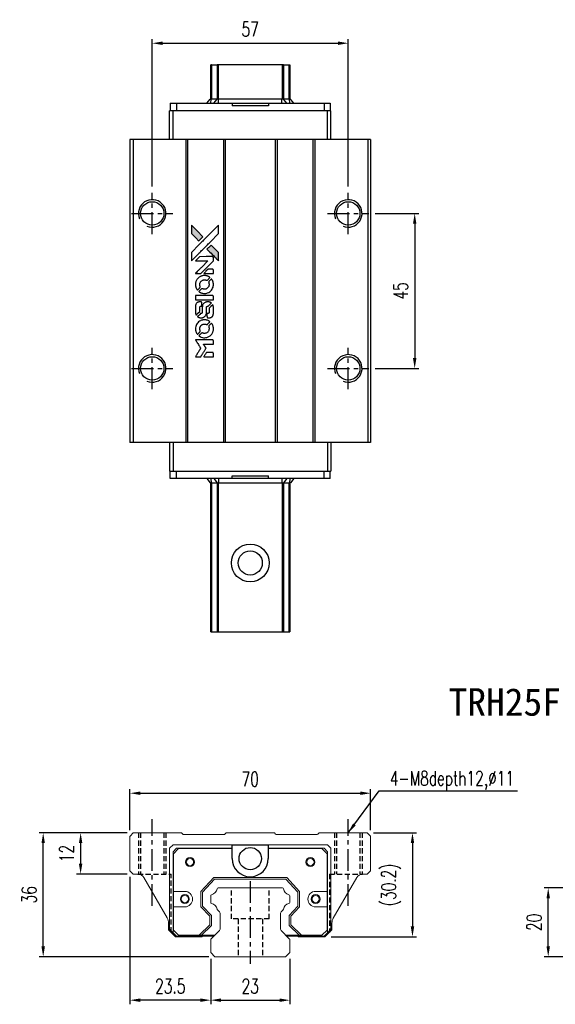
# Model space of a CAD drawing. Header units: millimetres. Extents: x 13 to 372, y 371 to 663.
# Tile 1 of 2: x 13 to 168, y 377 to 663. Entities that reach past the tile are written whole.
import ezdxf
from ezdxf.enums import TextEntityAlignment as Align

# ---------------------------------------------------------------- set-up
doc = ezdxf.new("R2010")
doc.units = ezdxf.units.MM
doc.header["$PDSIZE"] = -1
doc.linetypes.add('CENTER', pattern=[10.16, 6.35, -1.27, 1.27, -1.27])
doc.linetypes.add('DASHED', pattern=[0.75, 0.5, -0.25])
for name, color, linetype in [('CHA', 2, 'Continuous'), ('CL', 1, 'CENTER'), ('DIM', 4, 'Continuous'), ('HID', 2, 'DASHED'), ('OUT', 3, 'Continuous')]:
    doc.layers.add(name, color=color, linetype=linetype)
doc.styles.add('DIM-7', font='SIMPLEX.shx', dxfattribs={"width": 0.7, "bigfont": 'chineset.shx'})
doc.styles.add('T', font='kaiu.ttf')
doc.dimstyles.new('CNS', dxfattribs={"dimtxt": 3.5, "dimasz": 2.5, "dimexe": 1, "dimexo": 1.5, "dimgap": 0.09, "dimtad": 0, "dimdsep": 46, "dimtxsty": 'DIM-7', "dimcen": 0.09, "dimclrd": 1, "dimclre": 1, "dimclrt": 4, "dimadec": 0, "dimazin": 0, "dimtfac": 1, "dimtix": 1, "dimtmove": 2, "dimatfit": 3, "dimfxl": 1, "dimtvp": 0.971429, "dimtolj": 1, "dimarcsym": 0})

# ---------------------------------------------------------------- blocks, each defined once
blk = doc.blocks.new('*D17')
at = {"layer": 'DEFPOINTS', "color": 0}
for p in [(166.21, 411.28), (180.5, 411.28), (180.5, 391.28)]:
    blk.add_point(p, dxfattribs=at)
at = {"layer": 'DIM', "color": 7, "lineweight": -2}
for p, q in [((178.7, 411.28), (165.01, 411.28)), ((166.21, 394.28), (166.21, 408.28)), ((178.7, 391.28), (165.01, 391.28))]:
    blk.add_line(p, q, dxfattribs=at)
at = {"layer": 'DIM', "color": 7}
for points in [[(165.71, 408.28), (166.71, 408.28), (166.21, 411.28)], [(165.71, 394.28), (166.71, 394.28), (166.21, 391.28)]]:
    blk.add_solid(points, dxfattribs=at)
at = {"layer": 'DIM', "color": 7, "insert": (162.13, 401.28), "char_height": 4.2, "attachment_point": 5, "rotation": 90, "style": 'DIM-7'}
blk.add_mtext('\\A1;20', dxfattribs=at)
blk = doc.blocks.new('*D19')
at = {"layer": 'DEFPOINTS', "color": 0}
for p in [(108.09, 656.57), (51.09, 613.15), (108.09, 613.15)]:
    blk.add_point(p, dxfattribs=at)
at = {"layer": 'DIM', "color": 7, "lineweight": -2}
for p, q in [((51.09, 614.95), (51.09, 657.77)), ((108.09, 614.95), (108.09, 657.77)), ((54.09, 656.57), (105.09, 656.57))]:
    blk.add_line(p, q, dxfattribs=at)
at = {"layer": 'DIM', "color": 7}
for points in [[(54.09, 657.07), (54.09, 656.07), (51.09, 656.57)], [(105.09, 657.07), (105.09, 656.07), (108.09, 656.57)]]:
    blk.add_solid(points, dxfattribs=at)
at = {"layer": 'DIM', "color": 7, "insert": (79.59, 660.65), "char_height": 4.2, "attachment_point": 5, "style": 'DIM-7'}
blk.add_mtext('\\A1;57', dxfattribs=at)
blk = doc.blocks.new('*D20')
at = {"layer": 'DEFPOINTS', "color": 0}
for p in [(114.59, 438.78), (44.59, 426.28), (114.59, 426.28)]:
    blk.add_point(p, dxfattribs=at)
at = {"layer": 'DIM', "color": 7, "lineweight": -2}
for p, q in [((44.59, 428.08), (44.59, 439.98)), ((47.59, 438.78), (111.59, 438.78)), ((114.59, 428.08), (114.59, 439.98))]:
    blk.add_line(p, q, dxfattribs=at)
at = {"layer": 'DIM', "color": 7}
for points in [[(47.59, 439.28), (47.59, 438.28), (44.59, 438.78)], [(111.59, 439.28), (111.59, 438.28), (114.59, 438.78)]]:
    blk.add_solid(points, dxfattribs=at)
at = {"layer": 'DIM', "color": 7, "insert": (79.59, 442.86), "char_height": 4.2, "attachment_point": 5, "style": 'DIM-7'}
blk.add_mtext('\\A1;70', dxfattribs=at)
blk = doc.blocks.new('*D21')
at = {"layer": 'DEFPOINTS', "color": 0}
for p in [(113.59, 427.28), (101.28, 397.08), (126.75, 397.08)]:
    blk.add_point(p, dxfattribs=at)
at = {"layer": 'DIM', "color": 7, "lineweight": -2}
for p, q in [((115.39, 427.28), (127.95, 427.28)), ((126.75, 424.28), (126.75, 400.08)), ((103.08, 397.08), (127.95, 397.08))]:
    blk.add_line(p, q, dxfattribs=at)
at = {"layer": 'DIM', "color": 7}
for points in [[(126.25, 424.28), (127.25, 424.28), (126.75, 427.28)], [(126.25, 400.08), (127.25, 400.08), (126.75, 397.08)]]:
    blk.add_solid(points, dxfattribs=at)
at = {"layer": 'DIM', "color": 7, "insert": (120.53, 412.18), "char_height": 4.2, "attachment_point": 5, "rotation": 90, "style": 'DIM-7'}
blk.add_mtext('\\A1;(30.2)', dxfattribs=at)
blk = doc.blocks.new('*D22')
at = {"layer": 'DEFPOINTS', "color": 0}
for p in [(68.09, 392.48), (91.09, 392.48), (91.09, 378.68)]:
    blk.add_point(p, dxfattribs=at)
at = {"layer": 'DIM', "color": 7, "lineweight": -2}
for p, q in [((68.09, 390.68), (68.09, 377.48)), ((91.09, 390.68), (91.09, 377.48)), ((71.09, 378.68), (88.09, 378.68))]:
    blk.add_line(p, q, dxfattribs=at)
at = {"layer": 'DIM', "color": 7}
for points in [[(71.09, 379.18), (71.09, 378.18), (68.09, 378.68)], [(88.09, 379.18), (88.09, 378.18), (91.09, 378.68)]]:
    blk.add_solid(points, dxfattribs=at)
at = {"layer": 'DIM', "color": 7, "insert": (79.59, 382.76), "char_height": 4.2, "attachment_point": 5, "style": 'DIM-7'}
blk.add_mtext('\\A1;23', dxfattribs=at)
blk = doc.blocks.new('*D23')
at = {"layer": 'DEFPOINTS', "color": 0}
for p in [(45.59, 427.28), (30.27, 415.28), (45.59, 415.28)]:
    blk.add_point(p, dxfattribs=at)
at = {"layer": 'DIM', "color": 7, "lineweight": -2}
for p, q in [((43.79, 427.28), (29.07, 427.28)), ((30.27, 424.28), (30.27, 418.28)), ((43.79, 415.28), (29.07, 415.28))]:
    blk.add_line(p, q, dxfattribs=at)
at = {"layer": 'DIM', "color": 7}
for points in [[(29.77, 424.28), (30.77, 424.28), (30.27, 427.28)], [(29.77, 418.28), (30.77, 418.28), (30.27, 415.28)]]:
    blk.add_solid(points, dxfattribs=at)
at = {"layer": 'DIM', "color": 7, "insert": (26.19, 421.28), "char_height": 4.2, "attachment_point": 5, "rotation": 90, "style": 'DIM-7'}
blk.add_mtext('\\A1;12', dxfattribs=at)
blk = doc.blocks.new('*D24')
at = {"layer": 'DEFPOINTS', "color": 0}
for p in [(19.39, 427.28), (45.59, 427.28), (69.31, 391.28)]:
    blk.add_point(p, dxfattribs=at)
at = {"layer": 'DIM', "color": 7, "lineweight": -2}
for p, q in [((43.79, 427.28), (18.19, 427.28)), ((19.39, 394.28), (19.39, 424.28)), ((67.51, 391.28), (18.19, 391.28))]:
    blk.add_line(p, q, dxfattribs=at)
at = {"layer": 'DIM', "color": 7}
for points in [[(18.89, 424.28), (19.89, 424.28), (19.39, 427.28)], [(18.89, 394.28), (19.89, 394.28), (19.39, 391.28)]]:
    blk.add_solid(points, dxfattribs=at)
at = {"layer": 'DIM', "color": 7, "insert": (15.31, 409.28), "char_height": 4.2, "attachment_point": 5, "rotation": 90, "style": 'DIM-7'}
blk.add_mtext('\\A1;36', dxfattribs=at)
blk = doc.blocks.new('*D25')
at = {"layer": 'DEFPOINTS', "color": 0}
for p in [(44.59, 416.28), (68.09, 392.48), (44.59, 378.68)]:
    blk.add_point(p, dxfattribs=at)
at = {"layer": 'DIM', "color": 7, "lineweight": -2}
for p, q in [((44.59, 414.48), (44.59, 377.48)), ((68.09, 390.68), (68.09, 377.48)), ((65.09, 378.68), (47.59, 378.68))]:
    blk.add_line(p, q, dxfattribs=at)
at = {"layer": 'DIM', "color": 7}
for points in [[(47.59, 379.18), (47.59, 378.18), (44.59, 378.68)], [(65.09, 379.18), (65.09, 378.18), (68.09, 378.68)]]:
    blk.add_solid(points, dxfattribs=at)
at = {"layer": 'DIM', "color": 7, "insert": (56.34, 382.76), "char_height": 4.2, "attachment_point": 5, "style": 'DIM-7'}
blk.add_mtext('\\A1;23.5', dxfattribs=at)
blk = doc.blocks.new('*D56')
at = {"layer": 'DEFPOINTS', "color": 0}
for p in [(114.09, 607.15), (114.09, 562.15), (127.39, 562.15)]:
    blk.add_point(p, dxfattribs=at)
at = {"layer": 'DIM', "color": 7, "lineweight": -2}
for p, q in [((115.89, 607.15), (128.59, 607.15)), ((127.39, 604.15), (127.39, 565.15)), ((115.89, 562.15), (128.59, 562.15))]:
    blk.add_line(p, q, dxfattribs=at)
at = {"layer": 'DIM', "color": 7}
for points in [[(126.89, 604.15), (127.89, 604.15), (127.39, 607.15)], [(126.89, 565.15), (127.89, 565.15), (127.39, 562.15)]]:
    blk.add_solid(points, dxfattribs=at)
at = {"layer": 'DIM', "color": 7, "insert": (123.31, 584.65), "char_height": 4.2, "attachment_point": 5, "rotation": 90, "style": 'DIM-7'}
blk.add_mtext('\\A1;45', dxfattribs=at)
blk = doc.blocks.new('MOSIONX logo(完整正式版)')
h = blk.add_hatch(color=22)
h.dxf.hatch_style = 1
h.paths.add_polyline_path([(62.46, 603.76), (62.46, 602.53), (62.46, 601.29), (63.53, 600.23, 0.000288), (63.94, 599.82, 0.000479), (64.29, 599.48, 0.000013), (64.6, 599.16, 0.197177), (64.61, 599.16, 0.197497), (64.61, 599.16, 0.00004), (64.79, 599.34, 0.000834), (64.99, 599.54, 0.000506), (65.22, 599.77), (65.84, 600.39), (64.15, 602.07)])
h.paths.add_polyline_path([(68.24, 597.98), (67.62, 597.37, 0.000476), (67.39, 597.13, 0.000789), (67.19, 596.93, 0.000035), (67.01, 596.75, 0.19758), (67.01, 596.75, 0.198396), (67.01, 596.74, 0.000019), (67.26, 596.5, 0.000582), (67.53, 596.23, 0.000351), (67.85, 595.91, 0.000108), (69.2, 594.56, 0.000692), (69.89, 593.87, 0.000077), (70.37, 593.4, 0.197527), (70.39, 593.39, 0.410181), (70.39, 593.4, 0.000493), (70.4, 593.65, 0.002424), (70.4, 594, 0.000529), (70.4, 594.61), (70.4, 595.82), (69.32, 596.9)])
at = {"color": 22}
for points in [[(63.53, 600.23, 0.000288), (63.94, 599.82, 0.000479), (64.29, 599.48, 0.000013), (64.6, 599.16, 0.197177), (64.61, 599.16, 0.197497), (64.61, 599.16, 0.00004), (64.79, 599.34, 0.000836), (64.99, 599.54, 0.000505), (65.22, 599.77), (65.84, 600.39), (64.15, 602.07), (62.46, 603.76), (62.46, 602.53), (62.46, 601.29)], [(63.94, 594.85, -0.000056), (64.68, 595.59, -0.000021), (65.72, 596.62, -0.000021), (66.85, 597.75, -0.000025), (67.91, 598.81), (70.4, 601.29), (70.4, 602.52), (70.39, 603.75), (68.73, 602.09, 0.000274), (67.92, 601.29, 0.000123), (66.87, 600.24, 0.000121), (65.76, 599.14, 0.000165), (64.76, 598.14), (62.46, 595.84), (62.46, 594.6), (62.46, 593.36)], [(67.85, 595.91, 0.000108), (69.2, 594.56, 0.000692), (69.89, 593.87, 0.000077), (70.37, 593.4, 0.197527), (70.39, 593.39, 0.410182), (70.39, 593.4, 0.000493), (70.4, 593.65, 0.002424), (70.4, 594, 0.000529), (70.4, 594.61), (70.4, 595.82), (69.32, 596.9), (68.24, 597.98), (67.62, 597.37, 0.000476), (67.39, 597.13, 0.000789), (67.19, 596.93, 0.000035), (67.01, 596.75, 0.19758), (67.01, 596.75, 0.198396), (67.01, 596.74, 0.000019), (67.26, 596.5, 0.000582), (67.53, 596.23, 0.000351)], [(64.42, 589.71), (65.21, 589.71), (67.04, 591.55), (68.87, 593.38), (68.87, 593.89, 0.0008), (68.86, 594.21, 0.010795), (68.86, 594.33, 0.030495), (68.85, 594.4, 0.080372), (68.84, 594.44, 0.03816), (68.81, 594.49, 0.041799), (68.78, 594.53, 0.042486), (68.74, 594.56, 0.042078), (68.69, 594.58, 0.099276), (68.63, 594.59, 0.003302), (68.38, 594.6, 0.002586), (67.93, 594.6, 0.000204), (66.75, 594.6), (64.86, 594.59), (64.25, 593.99), (63.64, 593.38), (65.46, 593.37), (67.28, 593.36), (65.48, 591.57, 0.000253), (64.79, 590.88, 0.000412), (64.2, 590.3, 0.000041), (63.68, 589.77, 0.041338), (63.66, 589.75), (63.63, 589.71)], [(63.67, 586.22, 0.023681), (63.71, 586, 0.022402), (63.76, 585.79, 0.021929), (63.83, 585.57, 0.020503), (63.93, 585.36, 0.013745), (63.99, 585.24, 0.009767), (64.07, 585.11, 0.009658), (64.15, 584.98, 0.027804), (64.21, 584.91), (64.23, 584.88), (64.61, 585.26, 0.002053), (64.8, 585.44, 0.006738), (64.92, 585.57, 0.007826), (65, 585.66, 0.063909), (65.03, 585.7, 0.061532), (65.05, 585.77, 0.068674), (65.06, 585.84, 0.052072), (65.04, 585.92, 0.019648), (65.01, 586.03, -0.018366), (64.96, 586.17, -0.0288), (64.94, 586.29, -0.029061), (64.93, 586.42, -0.019155), (64.93, 586.56, -0.053809), (64.97, 586.86, -0.058833), (65.08, 587.14, -0.058566), (65.25, 587.39, -0.052525), (65.48, 587.6, -0.044733), (65.68, 587.72, -0.040573), (65.9, 587.81, -0.041123), (66.12, 587.86, -0.04951), (66.34, 587.86, -0.017369), (66.44, 587.85, -0.024255), (66.54, 587.84, -0.023787), (66.63, 587.81, -0.015798), (66.73, 587.77, 0.010631), (66.79, 587.75, 0.033653), (66.83, 587.74, 0.037806), (66.88, 587.73, 0.016307), (66.93, 587.73, 0.068179), (67.04, 587.74, 0.095747), (67.13, 587.79, 0.033418), (67.25, 587.89, 0.002133), (67.57, 588.22, 0.001452), (67.75, 588.41, 0.012393), (67.83, 588.5, 0.020479), (67.87, 588.55, 0.344362), (67.87, 588.57, 0.074287), (67.83, 588.61, 0.005454), (67.69, 588.7, 0.008391), (67.54, 588.79, 0.017097), (67.42, 588.85, 0.027375), (67.17, 588.96, 0.02835), (66.92, 589.03, 0.027723), (66.65, 589.08, 0.023913), (66.37, 589.1, 0.027047), (66.03, 589.1, 0.031685), (65.71, 589.05, 0.032425), (65.4, 588.96, 0.031013), (65.11, 588.84, 0.037914), (64.76, 588.63, 0.040153), (64.45, 588.38, 0.039834), (64.18, 588.07, 0.036173), (63.96, 587.72, 0.040752), (63.81, 587.38, 0.035885), (63.71, 587, 0.035491), (63.66, 586.61, 0.037615)], [(67.49, 589.71), (68.87, 589.71), (68.87, 590.23), (68.86, 590.74), (68.83, 590.8, 0.03146), (68.81, 590.83, 0.026444), (68.78, 590.86, 0.026444), (68.76, 590.88, 0.031457), (68.73, 590.9), (68.67, 590.93), (67.99, 590.94), (67.31, 590.94), (66.71, 590.34, 0.000745), (66.48, 590.11, 0.001228), (66.29, 589.91, 0.000087), (66.12, 589.73, 0.195134), (66.11, 589.72, 0.412117), (66.12, 589.72, 0.000048), (66.52, 589.72, 0.00109), (66.96, 589.72, 0.000653)], [(64.74, 584.39, 0.018008), (64.85, 584.32, 0.009842), (64.99, 584.24, 0.009807), (65.14, 584.16, 0.015716), (65.27, 584.1, 0.048467), (65.73, 583.95, 0.045841), (66.23, 583.89, 0.046006), (66.72, 583.93, 0.049638), (67.19, 584.05, 0.064819), (67.8, 584.37, 0.06695), (68.29, 584.83, 0.066691), (68.65, 585.41, 0.063505), (68.85, 586.08, 0.03135), (68.87, 586.25, 0.010439), (68.88, 586.5, 0.010391), (68.87, 586.75, 0.032408), (68.85, 586.92, 0.015696), (68.81, 587.11, 0.018095), (68.76, 587.3, 0.018551), (68.7, 587.47, 0.018352), (68.62, 587.64, 0.015568), (68.56, 587.76, 0.009832), (68.49, 587.89, 0.009795), (68.41, 588.01, 0.023727), (68.34, 588.09), (68.32, 588.12), (67.94, 587.75, 0.001528), (67.72, 587.54, 0.010022), (67.62, 587.43, 0.019586), (67.56, 587.36, 0.061865), (67.53, 587.31, 0.055054), (67.5, 587.23, 0.061607), (67.49, 587.15, 0.048725), (67.51, 587.05, 0.020221), (67.54, 586.93, -0.017722), (67.58, 586.79, -0.02685), (67.61, 586.68, -0.02759), (67.62, 586.56, -0.020233), (67.62, 586.43, -0.04793), (67.58, 586.18, -0.048386), (67.5, 585.94, -0.047866), (67.37, 585.72, -0.044964), (67.2, 585.52, -0.04333), (66.99, 585.36, -0.050921), (66.77, 585.24, -0.051473), (66.54, 585.17, -0.0459), (66.28, 585.15, -0.019014), (66.16, 585.15, -0.024114), (66.05, 585.17, -0.025081), (65.94, 585.19, -0.023892), (65.83, 585.23, 0.008624), (65.75, 585.26, 0.026486), (65.69, 585.27, 0.035074), (65.64, 585.28, 0.02756), (65.59, 585.28, 0.087163), (65.5, 585.27, 0.073291), (65.42, 585.22, 0.028074), (65.3, 585.12, 0.002594), (65.03, 584.85), (64.64, 584.46)], [(66.26, 582.07), (68.86, 582.07), (68.86, 582.58), (68.86, 583.09), (68.83, 583.15, 0.071429), (68.8, 583.2, 0.054799), (68.74, 583.24, 0.053585), (68.68, 583.28, 0.060698), (68.62, 583.29, 0.033975), (68.51, 583.3, 0.000112), (67.19, 583.3, 0.000726), (65.89, 583.3, 0.001084), (64.76, 583.29), (63.66, 583.29), (63.66, 582.67), (63.66, 582.06)], [(63.67, 578.26, 0.018538), (63.68, 578.18, 0.010695), (63.7, 578.08, 0.01068), (63.72, 577.99, 0.017678), (63.74, 577.91, 0.013849), (63.77, 577.83, 0.011814), (63.81, 577.73, 0.004513), (63.85, 577.65, 0.290035), (63.86, 577.64, 0.196418), (63.87, 577.65, 0.000124), (64.02, 577.8, 0.001477), (64.19, 577.96, 0.000898), (64.39, 578.16), (64.91, 578.68), (64.91, 579.33, -0.001471), (64.92, 579.82, -0.028714), (64.93, 579.97, -0.097073), (64.96, 580.06, -0.084199), (65.01, 580.13, -0.042698), (65.06, 580.16, -0.053912), (65.11, 580.19, -0.051004), (65.16, 580.2, -0.032967), (65.23, 580.21, 0.00807), (65.26, 580.21, 0.003023), (65.31, 580.21, 0.002994), (65.36, 580.21, 0.003629), (65.41, 580.21), (65.52, 580.22), (65.52, 580.72, 0.001618), (65.52, 580.96, 0.005206), (65.51, 581.11, 0.00535), (65.51, 581.22, 0.060675), (65.5, 581.27, 0.048484), (65.49, 581.29, 0.02389), (65.48, 581.32, 0.022812), (65.46, 581.35, 0.02462), (65.43, 581.37, 0.061781), (65.37, 581.42, 0.080179), (65.3, 581.45, 0.048561), (65.21, 581.46, 0.010021), (65.03, 581.47, 0.016602), (64.8, 581.46, 0.031409), (64.62, 581.44, 0.036474), (64.45, 581.39, 0.03439), (64.3, 581.33, 0.065928), (64.05, 581.15, 0.069066), (63.86, 580.93, 0.065697), (63.74, 580.65, 0.051559), (63.67, 580.32, 0.020904), (63.66, 580.14, 0.000451), (63.66, 579.28, 0.000419), (63.66, 578.42, 0.022759)], [(64.34, 577.12, 0.023289), (64.47, 577.04, 0.026845), (64.59, 576.97, 0.026047), (64.73, 576.92, 0.019751), (64.88, 576.88, 0.013249), (64.96, 576.86, 0.025169), (65.03, 576.85, 0.016532), (65.12, 576.85, 0.002937), (65.29, 576.85, 0.003317), (65.43, 576.85, 0.011808), (65.53, 576.85, 0.01777), (65.6, 576.86, 0.021476), (65.66, 576.87, 0.04325), (65.94, 576.96, 0.045753), (66.19, 577.09, 0.04649), (66.41, 577.26, 0.047672), (66.59, 577.47, 0.025315), (66.65, 577.56, 0.015208), (66.71, 577.67, 0.01512), (66.77, 577.79, 0.022488), (66.8, 577.89, 0.027857), (66.85, 578.06, 0.034138), (66.87, 578.21, 0.014286), (66.88, 578.45, 0.00124), (66.88, 579.06, -0.00103), (66.88, 579.44, -0.002552), (66.88, 579.71, -0.001594), (66.88, 579.92, -0.047676), (66.89, 579.97, -0.085307), (66.93, 580.06, -0.097789), (66.99, 580.13, -0.085947), (67.08, 580.18, -0.051339), (67.2, 580.2, 0.014634), (67.24, 580.21, 0.015028), (67.28, 580.21, 0.014927), (67.32, 580.22, 0.059415), (67.34, 580.23, 0.070595), (67.38, 580.26, 0.00028), (67.82, 580.69, 0.000111), (68.27, 581.13, 0.200239), (68.27, 581.15, 0.268906), (68.27, 581.16, 0.001866), (68.16, 581.23, 0.007532), (68.06, 581.28, 0.017818), (67.98, 581.32, 0.013256), (67.89, 581.36, 0.011636), (67.8, 581.39, 0.011528), (67.7, 581.42, 0.012303), (67.61, 581.44, 0.0423), (67.46, 581.46, 0.013657), (67.24, 581.46, 0.013857), (67.01, 581.46, 0.037428), (66.86, 581.43, 0.014927), (66.75, 581.41, 0.0122), (66.64, 581.37, 0.012518), (66.54, 581.34, 0.023062), (66.46, 581.3, 0.065961), (66.17, 581.1, 0.06055), (65.92, 580.83, 0.059676), (65.75, 580.5, 0.060497), (65.66, 580.14, 0.025683), (65.66, 580.07, 0.001528), (65.65, 579.84, 0.002124), (65.65, 579.54, 0.001173), (65.65, 579.19, -0.000809), (65.65, 578.56, -0.017164), (65.64, 578.38, -0.063931), (65.62, 578.28, -0.108429), (65.58, 578.21, -0.052941), (65.53, 578.17, -0.063675), (65.48, 578.14, -0.050562), (65.42, 578.13, -0.020337), (65.32, 578.12, 0.009897), (65.27, 578.11, 0.016482), (65.22, 578.11, 0.019019), (65.18, 578.1, 0.06043), (65.16, 578.09, 0.076267), (65.1, 578.05, 0.00054), (64.7, 577.64, 0.000307), (64.29, 577.22, 0.142594), (64.27, 577.19, 0.232419), (64.27, 577.18, 0.022995), (64.29, 577.16, 0.024627), (64.31, 577.14, 0.015407)], [(67.03, 577.05, 0.065483), (67.06, 576.99, 0.053271), (67.11, 576.93, 0.052018), (67.17, 576.89, 0.0556), (67.23, 576.86, 0.036839), (67.28, 576.85, 0.026922), (67.32, 576.84, 0.016905), (67.39, 576.84, 0.004317), (67.5, 576.84, 0.016369), (67.72, 576.84, 0.029936), (67.9, 576.87, 0.03418), (68.06, 576.91, 0.031327), (68.22, 576.97, 0.046935), (68.41, 577.09, 0.054053), (68.57, 577.24, 0.053701), (68.7, 577.42, 0.045364), (68.79, 577.63, 0.032479), (68.84, 577.81, 0.03386), (68.86, 578, 0.013578), (68.87, 578.3, 0.001155), (68.87, 579.06, 0.000413), (68.86, 579.71, 0.005008), (68.86, 579.96, 0.013199), (68.85, 580.1, 0.033956), (68.84, 580.21, 0.013909), (68.81, 580.31, 0.010864), (68.78, 580.42, 0.010938), (68.74, 580.53, 0.028702), (68.71, 580.6), (68.68, 580.65), (68.15, 580.13), (67.62, 579.6), (67.62, 578.99, -0.001504), (67.62, 578.73, -0.00328), (67.61, 578.53, -0.001901), (67.61, 578.37, -0.061333), (67.61, 578.33, -0.063621), (67.58, 578.28, -0.048633), (67.55, 578.23, -0.046769), (67.5, 578.18, -0.047961), (67.44, 578.15, -0.02678), (67.4, 578.13, -0.050957), (67.36, 578.12, -0.029398), (67.3, 578.11, -0.00401), (67.19, 578.11), (67.01, 578.1), (67.01, 577.61, 0.001061), (67.01, 577.31, 0.009147), (67.02, 577.18, 0.020721), (67.02, 577.1, 0.051619)], [(63.67, 573.39, 0.024131), (63.71, 573.16, 0.022344), (63.76, 572.94, 0.021883), (63.84, 572.71, 0.020884), (63.94, 572.5, 0.010669), (64, 572.37, 0.010389), (64.08, 572.25, 0.010913), (64.15, 572.14, 0.022227), (64.21, 572.06), (64.23, 572.03), (64.62, 572.42, 0.002452), (64.77, 572.57, 0.003628), (64.9, 572.71, 0.001662), (65.01, 572.83, 0.070159), (65.03, 572.86, 0.047671), (65.04, 572.88, 0.018624), (65.04, 572.91, 0.017921), (65.05, 572.95, 0.018804), (65.05, 572.99, 0.018255), (65.05, 573.03, 0.041312), (65.05, 573.07, 0.037164), (65.04, 573.11, 0.012342), (65.02, 573.16, -0.015101), (64.97, 573.3, -0.035998), (64.95, 573.4, -0.033244), (64.93, 573.51, -0.011249), (64.93, 573.67, -0.004059), (64.93, 573.79, -0.019693), (64.93, 573.87, -0.027943), (64.94, 573.93, -0.014411), (64.96, 574, -0.033089), (65.02, 574.18, -0.033887), (65.11, 574.34, -0.034021), (65.21, 574.5, -0.033942), (65.33, 574.63, -0.02816), (65.48, 574.76, -0.035032), (65.62, 574.85, -0.035269), (65.78, 574.93, -0.029196), (65.95, 574.98, -0.037862), (66.15, 575.02, -0.043657), (66.35, 575.02, -0.043064), (66.54, 574.99, -0.035184), (66.75, 574.93, 0.033699), (66.84, 574.9, 0.052815), (66.93, 574.88, 0.059167), (67.01, 574.89, 0.058972), (67.08, 574.92, 0.059208), (67.14, 574.95, 0.021125), (67.21, 575.02, 0.008691), (67.34, 575.14, 0.000851), (67.62, 575.43, 0.001873), (67.77, 575.58, 0.013884), (67.84, 575.65, 0.022355), (67.87, 575.7, 0.341453), (67.87, 575.72, 0.073011), (67.83, 575.75, 0.004587), (67.69, 575.84, 0.00748), (67.55, 575.93, 0.016837), (67.44, 575.99, 0.028606), (67.17, 576.11, 0.031352), (66.89, 576.2, 0.031004), (66.61, 576.25, 0.0268), (66.3, 576.26, 0.026698), (65.98, 576.25, 0.03002), (65.67, 576.19, 0.030357), (65.38, 576.11, 0.028554), (65.09, 575.98, 0.062944), (64.55, 575.62, 0.062206), (64.12, 575.14, 0.062448), (63.82, 574.57, 0.064355), (63.67, 573.95, 0.017377), (63.66, 573.83, 0.008369), (63.66, 573.67, 0.008367), (63.66, 573.51, 0.01757)], [(64.73, 571.55, 0.064158), (65.33, 571.23, 0.06356), (66, 571.07, 0.064004), (66.68, 571.08, 0.066747), (67.33, 571.27, 0.04321), (67.73, 571.49, 0.044737), (68.09, 571.77, 0.044901), (68.39, 572.12, 0.044184), (68.62, 572.51, 0.026293), (68.74, 572.81, 0.033344), (68.83, 573.09, 0.033227), (68.87, 573.39, 0.025815), (68.88, 573.71, 0.023119), (68.86, 574.03, 0.031044), (68.81, 574.3, 0.031337), (68.72, 574.57, 0.024258), (68.6, 574.85, 0.015622), (68.54, 574.95, 0.008495), (68.47, 575.07, 0.008415), (68.4, 575.18, 0.020814), (68.34, 575.26), (68.31, 575.29), (67.94, 574.92, 0.002843), (67.66, 574.64, 0.033917), (67.56, 574.52, 0.087906), (67.51, 574.43, 0.073302), (67.5, 574.33, 0.022047), (67.5, 574.28, 0.026465), (67.51, 574.23, 0.022233), (67.52, 574.18, 0.009985), (67.54, 574.12, -0.039011), (67.6, 573.88, -0.044398), (67.62, 573.64, -0.045096), (67.59, 573.4, -0.04265), (67.53, 573.17, -0.071154), (67.35, 572.85, -0.068827), (67.09, 572.58, -0.068713), (66.76, 572.4, -0.070507), (66.4, 572.31, -0.028605), (66.24, 572.31, -0.031418), (66.09, 572.32, -0.031044), (65.94, 572.35, -0.02668), (65.79, 572.4, 0.038913), (65.7, 572.43, 0.043732), (65.61, 572.44, 0.047754), (65.53, 572.44, 0.075756), (65.46, 572.42, 0.07294), (65.43, 572.39, 0.003456), (65.32, 572.3, 0.005023), (65.19, 572.17, 0.002422), (65.03, 572.01, 0.000819), (64.88, 571.86, 0.001349), (64.76, 571.74, 0.0001), (64.65, 571.62, 0.205335), (64.64, 571.62, 0.219821), (64.65, 571.62, 0.002494), (64.67, 571.6, 0.007089), (64.7, 571.57, 0.004494)], [(64.44, 565.55), (65.22, 565.55), (65.35, 565.76, -0.000297), (65.43, 565.89, -0.000037), (65.61, 566.18, -0.000043), (65.82, 566.52, -0.000036), (66.04, 566.89, 0.000044), (66.26, 567.25, 0.000063), (66.46, 567.56, 0.000035), (66.62, 567.83, 0.0009), (66.67, 567.9), (66.73, 568.01), (66.64, 568.15, 0.001175), (66.6, 568.23, 0.000208), (66.5, 568.38, 0.000225), (66.39, 568.55, 0.000203), (66.28, 568.73, -0.000711), (66.17, 568.9, -0.001119), (66.08, 569.05, -0.000263), (66, 569.18, -0.04589), (66, 569.19, -0.519312), (66, 569.21, -0.001914), (66.22, 569.21, -0.003124), (66.56, 569.21, -0.000285), (67.43, 569.21), (68.87, 569.21), (68.87, 569.72, 0.001727), (68.87, 570.08, 0.025279), (68.86, 570.2, 0.073886), (68.84, 570.28, 0.07426), (68.8, 570.34, 0.03264), (68.79, 570.36, 0.01784), (68.76, 570.38, 0.017712), (68.74, 570.39, 0.026854), (68.72, 570.41), (68.67, 570.43), (66.16, 570.44), (63.64, 570.44), (63.66, 570.41, -0.004595), (63.67, 570.39, -0.00016), (63.72, 570.32, -0.000298), (63.78, 570.23, -0.000208), (63.84, 570.13, 0.000986), (64.03, 569.83, 0.00025), (64.33, 569.34, 0.000268), (64.66, 568.82, 0.000436), (64.93, 568.38, -0.002932), (65.02, 568.24, -0.004718), (65.1, 568.12, -0.001113), (65.16, 568.01, -0.227179), (65.16, 567.99, -0.045982), (65.15, 567.98, -0.000145), (65.06, 567.84, -0.000825), (64.96, 567.67, -0.000517), (64.84, 567.48, 0.000056), (64.43, 566.81, 0.000289), (64.2, 566.44, 0.000481), (64.03, 566.17, 0.000418), (63.86, 565.88), (63.65, 565.55)], [(67.48, 565.55), (68.87, 565.55), (68.87, 566.05, 0.000842), (68.87, 566.37, 0.010591), (68.87, 566.49, 0.028995), (68.86, 566.56, 0.069543), (68.84, 566.61, 0.051063), (68.82, 566.65, 0.039932), (68.78, 566.7, 0.039414), (68.74, 566.73, 0.045845), (68.69, 566.76, 0.094811), (68.64, 566.77, 0.007124), (68.5, 566.78, 0.004713), (68.27, 566.78, 0.000534), (67.75, 566.78), (66.85, 566.78), (66.77, 566.65, 0.000828), (66.54, 566.28, 0.000879), (66.32, 565.92, 0.000048), (66.1, 565.56, 0.137596), (66.1, 565.55, 0.413028), (66.1, 565.55, 0.000016), (66.51, 565.55, 0.000623), (66.95, 565.55, 0.000374)]]:
    blk.add_lwpolyline(points, format="xyb", close=True, dxfattribs=at)

msp = doc.modelspace()

# ---------------------------------------------------------------- linework, layer by layer
at = {"color": 7, "linetype": 'Continuous', "lineweight": 25}
for p, q in [((68.089, 640.347), (68.089, 650.308)), ((68.332, 650.308), (68.332, 640.344)), ((70.266, 650.308), (69.969, 650.308)), ((69.969, 650.308), (69.969, 640.333)), ((88.912, 650.308), (70.266, 650.308)), ((70.266, 650.308), (70.266, 640.347)), ((89.209, 650.308), (88.912, 650.308)), ((88.912, 650.308), (88.912, 640.347)), ((89.209, 650.308), (89.209, 640.347)), ((90.846, 650.308), (90.846, 640.347)), ((91.089, 650.308), (91.089, 640.347)), ((56.35, 639.147), (56.35, 636.947)), ((56.35, 639.147), (58.1, 639.147)), ((58.1, 639.147), (58.1, 636.947)), ((58.1, 639.147), (74.35, 639.147)), ((66.928, 639.147), (67.9, 640.347)), ((68.244, 640.347), (67.9, 640.347)), ((68.108, 639.147), (68.244, 640.347)), ((69.992, 640.347), (68.244, 640.347)), ((69.025, 639.147), (69.992, 640.347)), ((70.39, 640.347), (69.992, 640.347)), ((70.39, 639.147), (70.39, 640.347)), ((88.81, 640.347), (70.39, 640.347)), ((74.35, 639.147), (74.35, 638.347)), ((74.35, 639.147), (84.85, 639.147)), ((84.85, 638.347), (74.35, 638.347)), ((84.85, 639.147), (84.85, 638.347)), ((84.85, 639.147), (101.1, 639.147)), ((88.81, 639.147), (88.81, 640.347)), ((89.208, 640.347), (88.81, 640.347)), ((90.175, 639.147), (89.208, 640.347)), ((90.956, 640.347), (89.208, 640.347)), ((91.092, 639.147), (90.956, 640.347)), ((91.3, 640.347), (90.956, 640.347)), ((92.272, 639.147), (91.3, 640.347)), ((101.1, 639.147), (101.1, 636.947)), ((101.1, 639.147), (102.85, 639.147)), ((102.85, 639.147), (102.85, 636.947)), ((56.149, 628.647), (56.149, 636.947)), ((57.149, 636.947), (56.149, 636.947)), ((57.149, 628.647), (57.149, 636.947)), ((102.049, 636.947), (57.149, 636.947)), ((102.049, 628.647), (102.049, 636.947)), ((103.049, 636.947), (102.049, 636.947)), ((103.049, 628.647), (103.049, 636.947)), ((44.589, 628.647), (44.589, 540.647)), ((45.539, 628.647), (44.589, 628.647)), ((45.539, 628.647), (45.539, 540.647)), ((60.839, 628.647), (45.539, 628.647)), ((60.839, 628.647), (60.839, 540.647)), ((61.389, 628.647), (60.839, 628.647)), ((61.389, 628.647), (61.389, 540.647)), ((71.789, 628.647), (61.389, 628.647)), ((71.789, 628.647), (71.789, 540.647)), ((72.339, 628.647), (71.789, 628.647)), ((72.339, 628.647), (72.339, 540.647)), ((86.839, 628.647), (72.339, 628.647)), ((86.839, 628.647), (86.839, 540.647)), ((87.389, 628.647), (86.839, 628.647)), ((87.389, 628.647), (87.389, 540.647)), ((97.789, 628.647), (87.389, 628.647)), ((97.789, 628.647), (97.789, 540.647)), ((98.339, 628.647), (97.789, 628.647)), ((98.339, 628.647), (98.339, 540.647)), ((113.739, 628.647), (98.339, 628.647)), ((113.739, 628.647), (113.739, 540.647)), ((114.589, 628.647), (113.739, 628.647)), ((114.589, 628.647), (114.589, 540.647)), ((45.539, 540.647), (44.589, 540.647)), ((60.839, 540.647), (45.539, 540.647)), ((56.149, 540.647), (56.149, 532.347)), ((57.149, 540.647), (57.149, 532.347)), ((61.389, 540.647), (60.839, 540.647)), ((71.789, 540.647), (61.389, 540.647)), ((72.339, 540.647), (71.789, 540.647)), ((86.839, 540.647), (72.339, 540.647)), ((87.389, 540.647), (86.839, 540.647)), ((97.789, 540.647), (87.389, 540.647)), ((98.339, 540.647), (97.789, 540.647)), ((113.739, 540.647), (98.339, 540.647)), ((102.049, 540.647), (102.049, 532.347)), ((103.049, 540.647), (103.049, 532.347)), ((114.589, 540.647), (113.739, 540.647)), ((56.149, 532.347), (57.149, 532.347)), ((56.35, 530.147), (56.35, 532.347)), ((57.149, 532.347), (102.049, 532.347)), ((58.1, 530.147), (58.1, 532.347)), ((101.1, 530.147), (101.1, 532.347)), ((102.049, 532.347), (103.049, 532.347)), ((102.85, 530.147), (102.85, 532.347)), ((58.1, 530.147), (56.35, 530.147)), ((74.35, 530.147), (58.1, 530.147)), ((66.928, 530.147), (67.9, 528.947)), ((68.108, 530.147), (68.244, 528.947)), ((69.025, 530.147), (69.992, 528.947)), ((70.39, 530.147), (70.39, 528.947)), ((74.35, 530.947), (84.85, 530.947)), ((74.35, 530.147), (74.35, 530.947)), ((84.85, 530.147), (74.35, 530.147)), ((84.85, 530.147), (84.85, 530.947)), ((101.1, 530.147), (84.85, 530.147)), ((88.81, 530.147), (88.81, 528.947)), ((90.175, 530.147), (89.208, 528.947)), ((91.092, 530.147), (90.956, 528.947)), ((92.272, 530.147), (91.3, 528.947)), ((102.85, 530.147), (101.1, 530.147)), ((67.9, 528.947), (68.244, 528.947)), ((68.089, 485.647), (68.089, 528.947)), ((68.244, 528.947), (69.992, 528.947)), ((68.332, 528.949), (68.332, 485.647)), ((69.969, 528.96), (69.969, 485.647)), ((69.992, 528.947), (70.39, 528.947)), ((70.266, 528.947), (70.266, 485.647)), ((70.39, 528.947), (88.81, 528.947)), ((88.81, 528.947), (89.208, 528.947)), ((88.912, 528.947), (88.912, 485.647)), ((89.208, 528.947), (90.956, 528.947)), ((89.209, 528.947), (89.209, 485.647)), ((90.846, 528.947), (90.846, 485.647)), ((90.956, 528.947), (91.3, 528.947)), ((91.089, 528.947), (91.089, 485.647)), ((69.969, 485.647), (70.266, 485.647)), ((70.266, 485.647), (88.912, 485.647)), ((88.912, 485.647), (89.209, 485.647))]:
    msp.add_line(p, q, dxfattribs=at)
for centre, radius in [((51.089, 607.147), 3.4), ((108.089, 607.147), 3.4), ((51.089, 562.147), 3.4), ((108.089, 562.147), 3.4), ((79.589, 505.647), 5.5), ((79.589, 505.647), 3.5)]:
    msp.add_circle(centre, radius, dxfattribs=at)
for centre in [(51.089, 607.147), (108.089, 607.147), (51.089, 562.147), (108.089, 562.147)]:
    msp.add_arc(centre, 4, 247.44782, 202.4478)
for points, knots in [([(68.332, 650.308), (68.265, 650.308), (68.205, 650.308), (68.116, 650.308), (68.091, 650.308), (68.089, 650.308)], [0, 0, 0, 0, 0.5, 0.5, 1, 1, 1, 1]), ([(68.332, 650.308), (68.587, 650.308), (68.826, 650.308), (69.236, 650.308), (69.407, 650.308), (69.673, 650.308), (69.77, 650.308), (69.907, 650.308), (69.947, 650.308), (69.969, 650.308)], [0, 0, 0, 0, 0.25, 0.25, 0.5, 0.5, 0.75, 0.75, 1, 1, 1, 1]), ([(89.209, 650.308), (89.231, 650.308), (89.271, 650.308), (89.407, 650.308), (89.504, 650.308), (89.771, 650.308), (89.941, 650.308), (90.351, 650.308), (90.591, 650.308), (90.846, 650.308)], [0, 0, 0, 0, 0.25, 0.25, 0.5, 0.5, 0.75, 0.75, 1, 1, 1, 1]), ([(90.846, 650.308), (90.907, 650.308), (90.971, 650.308), (91.063, 650.308), (91.087, 650.308), (91.089, 650.308)], [0, 0, 0, 0, 0.5, 0.5, 1, 1, 1, 1]), ([(68.089, 485.647), (68.091, 485.647), (68.115, 485.647), (68.206, 485.647), (68.271, 485.647), (68.332, 485.647)], [0, 0, 0, 0, 0.5, 0.5, 1, 1, 1, 1]), ([(68.332, 485.647), (68.587, 485.647), (68.826, 485.647), (69.236, 485.647), (69.407, 485.647), (69.673, 485.647), (69.77, 485.647), (69.907, 485.647), (69.947, 485.647), (69.969, 485.647)], [0, 0, 0, 0, 0.25, 0.25, 0.5, 0.5, 0.75, 0.75, 1, 1, 1, 1]), ([(89.209, 485.647), (89.231, 485.647), (89.271, 485.647), (89.407, 485.647), (89.504, 485.647), (89.771, 485.647), (89.941, 485.647), (90.351, 485.647), (90.591, 485.647), (90.846, 485.647)], [0, 0, 0, 0, 0.25, 0.25, 0.5, 0.5, 0.75, 0.75, 1, 1, 1, 1]), ([(90.846, 485.647), (90.907, 485.647), (90.971, 485.647), (91.063, 485.647), (91.087, 485.647), (91.089, 485.647)], [0, 0, 0, 0, 0.5, 0.5, 1, 1, 1, 1])]:
    msp.add_open_spline(points, degree=3, knots=knots, dxfattribs=at)
at = {"layer": 'CL', "color": 0}
for p, q in [((51.089, 601.147), (51.089, 613.147)), ((108.089, 601.147), (108.089, 613.147)), ((45.089, 607.147), (57.089, 607.147)), ((102.089, 607.147), (114.089, 607.147)), ((51.089, 556.147), (51.089, 568.147)), ((108.089, 556.147), (108.089, 568.147)), ((45.089, 562.147), (57.089, 562.147)), ((102.089, 562.147), (114.089, 562.147)), ((51.082, 406.067), (51.082, 431.283)), ((108.082, 406.067), (108.082, 431.283)), ((79.589, 413.283), (79.589, 389.283))]:
    msp.add_line(p, q, dxfattribs=at)
at = {"layer": 'DIM', "color": 0}
msp.add_line((74.339, 423.783), (84.839, 423.783), dxfattribs=at)
at = {"layer": 'HID', "color": 0, "ltscale": 3}
for p, q in [((47.082, 427.283), (47.082, 415.283)), ((47.682, 427.283), (47.682, 415.283)), ((54.482, 427.283), (54.482, 415.283)), ((55.082, 427.283), (55.082, 415.283)), ((104.082, 427.283), (104.082, 415.283)), ((104.682, 427.283), (104.682, 415.283)), ((111.482, 427.283), (111.482, 415.283)), ((112.082, 427.283), (112.082, 415.283)), ((46.916, 415.283), (56.582, 415.283)), ((56.582, 398.39), (56.582, 415.283)), ((102.582, 415.283), (102.582, 398.376)), ((102.582, 415.283), (112.248, 415.283)), ((74.099, 402.283), (74.099, 411.283)), ((85.099, 402.283), (85.099, 411.283)), ((85.099, 402.283), (74.099, 402.283)), ((76.099, 402.283), (76.099, 391.283)), ((83.099, 402.283), (83.099, 391.283))]:
    msp.add_line(p, q, dxfattribs=at)
at = {"layer": 'OUT', "color": 0, "linetype": 'Continuous', "lineweight": 15}
for p, q in [((44.589, 416.283), (44.589, 426.276)), ((44.635, 426.329), (45.589, 427.283)), ((45.589, 427.283), (59.589, 427.283)), ((59.589, 427.283), (59.943, 426.929)), ((60.296, 426.783), (71.882, 426.783)), ((72.235, 426.929), (72.589, 427.283)), ((72.589, 427.283), (86.589, 427.283)), ((86.589, 427.283), (86.943, 426.929)), ((87.296, 426.783), (98.882, 426.783)), ((99.235, 426.929), (99.589, 427.283)), ((99.589, 427.283), (113.589, 427.283)), ((113.589, 427.283), (114.589, 426.283)), ((114.589, 426.283), (114.589, 416.283)), ((56.132, 422.783), (57.132, 423.783)), ((57.132, 423.783), (74.332, 423.783)), ((74.332, 423.783), (102.032, 423.783)), ((84.307, 423.783), (84.832, 423.783)), ((84.832, 423.783), (102.032, 423.783)), ((102.032, 423.783), (103.032, 422.783)), ((56.132, 399.283), (56.132, 422.783)), ((58.132, 422.783), (57.132, 421.783)), ((57.132, 421.783), (57.132, 398.283)), ((57.232, 421.183), (58.732, 422.683)), ((57.232, 410.282), (57.232, 421.183)), ((74.332, 422.783), (58.132, 422.783)), ((58.732, 422.683), (74.339, 422.671)), ((74.339, 422.783), (74.332, 422.783)), ((101.032, 422.783), (84.839, 422.783)), ((84.839, 422.683), (100.432, 422.683)), ((100.432, 422.683), (101.932, 421.183)), ((102.032, 421.783), (101.032, 422.783)), ((101.932, 421.183), (101.932, 410.282)), ((102.032, 398.283), (102.032, 421.783)), ((103.032, 422.783), (103.032, 399.283)), ((45.589, 415.283), (44.589, 416.283)), ((46.923, 415.283), (45.589, 415.283)), ((113.589, 415.283), (112.255, 415.283)), ((114.589, 416.283), (113.589, 415.283)), ((55.43, 402.548), (48.655, 414.283)), ((65.242, 410.263), (68.99, 414.283)), ((69.207, 413.783), (65.742, 410.066)), ((68.99, 414.283), (90.194, 414.283)), ((89.976, 413.783), (69.207, 413.783)), ((93.442, 410.066), (89.976, 413.783)), ((90.194, 414.283), (93.942, 410.263)), ((110.523, 414.283), (103.734, 402.524)), ((60.571, 410.282), (57.232, 410.282)), ((57.232, 405.782), (57.232, 410.282)), ((65.242, 405.802), (65.242, 410.263)), ((65.742, 410.066), (65.742, 405.998)), ((68.092, 407.042), (68.092, 409.023)), ((70.269, 411.283), (88.915, 411.283)), ((91.092, 409.023), (91.092, 407.042)), ((93.442, 405.998), (93.442, 410.066)), ((93.942, 410.263), (93.942, 405.802)), ((101.932, 410.282), (98.593, 410.282)), ((101.932, 410.282), (101.932, 405.782)), ((57.232, 405.782), (60.571, 405.782)), ((57.232, 399.033), (57.232, 405.782)), ((67.792, 403.067), (65.242, 405.802)), ((65.742, 405.998), (68.292, 403.264)), ((68.292, 403.264), (68.292, 400.401)), ((70.645, 404.309), (70.051, 404.903)), ((70.792, 399.29), (70.792, 403.956)), ((88.392, 403.956), (88.392, 399.29)), ((89.132, 404.903), (88.538, 404.309)), ((90.892, 403.264), (93.442, 405.998)), ((90.892, 400.401), (90.892, 403.264)), ((93.942, 405.802), (91.392, 403.067)), ((98.593, 405.782), (101.932, 405.782)), ((101.932, 405.782), (101.932, 399.033)), ((55.832, 401.048), (55.832, 399.133)), ((64.716, 397.533), (67.792, 400.608)), ((68.292, 400.401), (65.424, 397.533)), ((67.792, 400.608), (67.792, 403.067)), ((93.76, 397.533), (90.892, 400.401)), ((91.392, 403.067), (91.392, 400.608)), ((91.392, 400.608), (94.467, 397.533)), ((103.332, 399.133), (103.332, 401.024)), ((55.832, 399.133), (57.882, 397.083)), ((57.132, 398.283), (56.132, 399.283)), ((57.132, 398.283), (58.132, 397.283)), ((58.732, 397.533), (57.232, 399.033)), ((64.717, 397.533), (58.732, 397.533)), ((69.242, 397.533), (64.716, 397.533)), ((69.242, 397.533), (65.424, 397.533)), ((68.238, 396.529), (70.645, 398.936)), ((68.888, 397.533), (68.638, 397.283)), ((88.538, 398.936), (90.945, 396.529)), ((94.467, 397.533), (89.942, 397.533)), ((93.76, 397.533), (89.942, 397.533)), ((90.545, 397.283), (90.295, 397.533)), ((100.432, 397.533), (94.457, 397.533)), ((101.932, 399.033), (100.432, 397.533)), ((101.032, 397.283), (102.032, 398.283)), ((101.282, 397.083), (103.332, 399.133)), ((103.032, 399.283), (102.032, 398.283)), ((57.882, 397.083), (65.53, 397.083)), ((58.132, 397.283), (68.628, 397.283)), ((65.53, 397.083), (65.73, 397.283)), ((68.092, 392.483), (68.092, 396.176)), ((90.535, 397.283), (101.032, 397.283)), ((91.092, 396.176), (91.092, 392.483)), ((93.454, 397.283), (93.654, 397.083)), ((93.644, 397.083), (101.282, 397.083)), ((69.306, 391.283), (68.092, 392.483)), ((91.092, 392.483), (89.878, 391.283)), ((89.892, 391.283), (69.306, 391.283))]:
    msp.add_line(p, q, dxfattribs=at)
at = {"layer": 'OUT', "color": 0}
for p, q in [((74.339, 419.783), (74.339, 423.783)), ((84.839, 423.783), (84.839, 419.783))]:
    msp.add_line(p, q, dxfattribs=at)
msp.add_circle((79.589, 419.783), 3.25, dxfattribs=at)
at = {"layer": 'OUT', "color": 0, "linetype": 'Continuous', "lineweight": 15}
for centre, radius in [((62.082, 418.783), 1.3), ((62.082, 418.783), 1.05), ((97.082, 418.783), 1.3), ((97.082, 418.783), 1.05), ((60.571, 408.032), 1.3), ((60.571, 408.032), 1.05), ((98.593, 408.032), 1.3), ((98.593, 408.032), 1.05)]:
    msp.add_circle(centre, radius, dxfattribs=at)
for centre, radius, start, end in [((44.989, 425.976), 0.5, 135, 143.12894), ((60.296, 427.283), 0.5, 225, 270), ((71.882, 427.283), 0.5, 270, 315), ((87.296, 427.283), 0.5, 225, 270), ((98.882, 427.283), 0.5, 270, 315), ((46.923, 413.283), 2, 30, 90), ((112.255, 413.283), 2, 90, 150), ((60.571, 408.032), 2.25, 270, 90), ((68.392, 409.023), 0.3, 100.87121, 180.00001), ((67.95, 411.325), 2.044, 280.87121, 351.61737), ((70.269, 410.983), 0.3, 90, 171.61737), ((88.915, 410.983), 0.3, 8.38263, 90), ((91.234, 411.325), 2.044, 188.38263, 259.12879), ((90.792, 409.023), 0.3, 359.99999, 79.12879), ((98.593, 408.032), 2.25, 90, 270), ((68.392, 407.042), 0.3, 179.99999, 259.12866), ((67.95, 404.74), 2.044, 9.2089, 79.12866), ((91.234, 404.74), 2.044, 100.87134, 170.79109), ((90.792, 407.042), 0.3, 280.87134, 0.00001), ((70.264, 405.115), 0.3, 189.20891, 225), ((70.292, 403.956), 0.5, 0, 45), ((88.892, 403.956), 0.5, 135, 180.00001), ((88.92, 405.115), 0.3, 315, 350.79109), ((52.832, 401.048), 3, 0, 30), ((106.332, 401.024), 3, 150, 180), ((70.292, 399.29), 0.5, 315, 360), ((88.892, 399.29), 0.5, 179.99999, 225), ((68.592, 396.176), 0.5, 135, 180.00001), ((90.592, 396.176), 0.5, 360, 45)]:
    msp.add_arc(centre, radius, start, end, dxfattribs=at)
at = {"layer": 'OUT', "color": 0}
msp.add_arc((79.589, 419.783), 5.25, 180, 360, dxfattribs=at)

# ---------------------------------------------------------------- block references
at = {"layer": 'DIM'}
msp.add_blockref('MOSIONX logo(完整正式版)', (0, 0), dxfattribs=at)

# ---------------------------------------------------------------- texts
at = {"layer": 'CHA', "color": 7, "style": 'T'}
msp.add_text('TRH25FE-XNC', height=8, dxfattribs=at).set_placement((167.183, 465.287), align=Align.MIDDLE)
at = {"layer": 'DIM', "color": 0, "insert": (120.148, 439.62), "char_height": 4.2, "attachment_point": 7, "style": 'DIM-7'}
msp.add_mtext('\\A1;4-M8depth12,%%C11', dxfattribs=at)

# ---------------------------------------------------------------- dimensions: what is measured, and where the dimension line sits
at = {"layer": 'DIM', "color": 0}
for base, p1, p2, override, picture, middle in [((108.089, 656.572), (51.089, 613.147), (108.089, 613.147), {"dimscale": 1.2, "dimclrd": 7, "dimclre": 7, "dimclrt": 7}, '*D19', (79.589, 660.652)), ((114.589, 438.781), (44.589, 426.276), (114.589, 426.276), {"dimscale": 1.2, "dimclrd": 7, "dimclre": 7, "dimclrt": 7}, '*D20', (79.589, 442.861)), ((44.589, 378.683), (68.092, 392.483), (44.589, 416.283), {"dimscale": 1.2, "dimdec": 1, "dimclrd": 7, "dimclre": 7, "dimclrt": 7}, '*D25', (56.34, 382.763)), ((91.092, 378.683), (68.092, 392.483), (91.092, 392.483), {"dimscale": 1.2, "dimclrd": 7, "dimclre": 7, "dimclrt": 7}, '*D22', (79.592, 382.763))]:
    dim = msp.add_linear_dim(base=base, p1=p1, p2=p2, dimstyle='CNS', override=override, dxfattribs=at)
    dim.commit()
    dim.dimension.update_dxf_attribs({"geometry": picture, "text_midpoint": middle})
for base, p1, p2, picture, middle in [((127.394, 562.147), (114.089, 607.147), (114.089, 562.147), '*D56', (123.314, 584.647)), ((19.389, 427.283), (69.306, 391.283), (45.589, 427.283), '*D24', (15.309, 409.283)), ((30.274, 415.283), (45.589, 427.283), (45.589, 415.283), '*D23', (26.194, 421.283)), ((166.206, 411.283), (180.501, 391.283), (180.501, 411.283), '*D17', (162.126, 401.283))]:
    dim = msp.add_linear_dim(base=base, p1=p1, p2=p2, angle=90, dimstyle='CNS', override={"dimscale": 1.2, "dimclrd": 7, "dimclre": 7, "dimclrt": 7}, dxfattribs=at)
    dim.commit()
    dim.dimension.update_dxf_attribs({"geometry": picture, "text_midpoint": middle})
dim = msp.add_linear_dim(base=(126.75, 397.083), p1=(113.589, 427.283), p2=(101.282, 397.083), angle=90, text='(<>)', dimstyle='CNS', override={"dimscale": 1.2, "dimclrd": 7, "dimclre": 7, "dimclrt": 7}, dxfattribs=at)
dim.commit()
dim.dimension.update_dxf_attribs({"geometry": '*D21', "text_midpoint": (120.533, 412.183)})

# ---------------------------------------------------------------- leaders
at = {"layer": 'DIM', "color": 0, "annotation_type": 0, "has_hookline": 1, "hookline_direction": 0, "text_width": 37.1}
msp.add_leader([(108.089, 427.283), (117.04, 439.512), (120.04, 439.512)], dimstyle='CNS', override={"dimscale": 1.2, "dimgap": 0.09, "dimtad": 1, "dimclrd": 7, "dimclre": 4}, dxfattribs=at)

doc.saveas('drawing.dxf')
